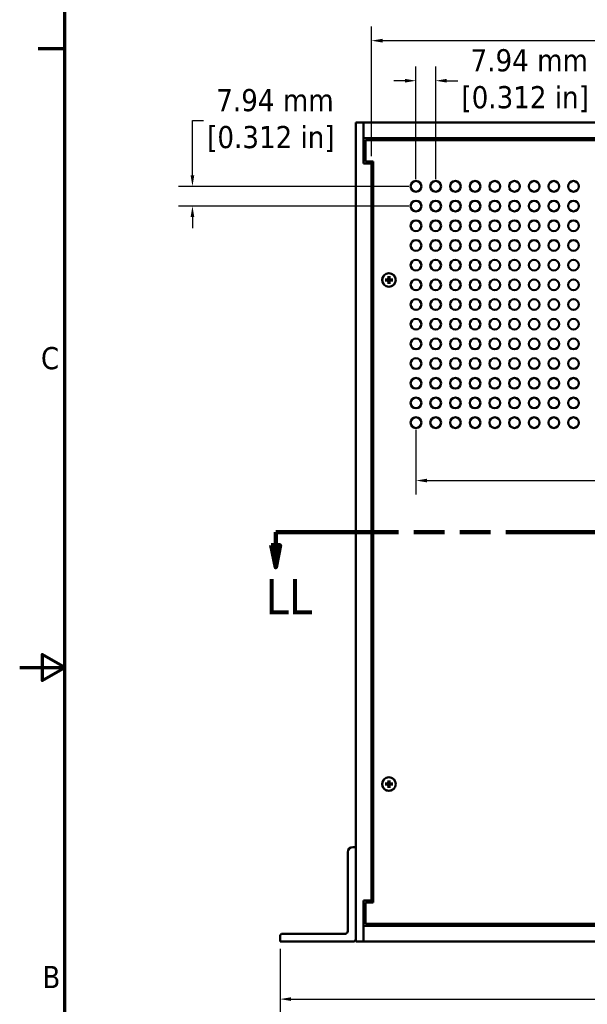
# Model space of a CAD drawing. Header units: millimetres. Extents: x 5 to 1538, y 27 to 971.
# Tile 2 of 18: x 5 to 233, y 363 to 760. Entities that reach past the tile are written whole.
import ezdxf

# ---------------------------------------------------------------- set-up
doc = ezdxf.new("R2010")
doc.units = ezdxf.units.MM
doc.header["$LTSCALE"] = 1.785714
doc.linetypes.add('DOUBLE_DASH_CHAIN', pattern=[1.2403, 0.6614, -0.0827, 0.1654, -0.0827, 0.1654, -0.0827])
for name, color, linetype, lineweight in [('Border (ANSI)', 7, 'Continuous', 70), ('Dimension (ANSI)', 7, 'Continuous', 25), ('Section Line (ANSI)', 7, 'DOUBLE_DASH_CHAIN', 100), ('Visible (ANSI)', 7, 'Continuous', 50)]:
    doc.layers.add(name, color=color, linetype=linetype, lineweight=lineweight)
doc.styles.add('Label Text (ANSI)', font='tahoma.ttf')
doc.styles.add('Note Text (ANSI)', font='tahoma.ttf')
doc.dimstyles.new('Default - mm (ANSI)', dxfattribs={"dimscale": 1.785714, "dimtxt": 5, "dimasz": 2.5, "dimexe": 3.175, "dimexo": 1.6002, "dimgap": 0.8, "dimtad": 0, "dimtih": 1, "dimtoh": 1, "dimrnd": 1e-08, "dimzin": 0, "dimdsep": 46, "dimtxsty": 'Note Text (ANSI)', "dimcen": 0.09, "dimdle": 10, "dimclrd": 256, "dimclre": 256, "dimclrt": 256, "dimadec": 1, "dimazin": 0, "dimtfac": 0.6096, "dimtofl": 0, "dimtmove": 0, "dimatfit": 3, "dimldrblk": 'Filled-1', "dimfxl": 1, "dimtolj": 1, "dimtzin": 0, "dimlwd": -1, "dimlwe": -1, "dimarcsym": 0})

# ---------------------------------------------------------------- blocks, each defined once
blk = doc.blocks.new('Borders Default Border')
at = {"layer": 'Border (ANSI)'}
blk.add_line((12.7, 419.1), (6.68, 419.1), dxfattribs=at)
at = {"layer": 'Border (ANSI)', "flags": 128}
for points in [[(12.7, 25.4), (12.7, 533.4), (850.9, 533.4), (850.9, 25.4), (12.7, 25.4)], [(2.54, 279.4), (12.7, 279.4), (7.62, 282.33), (7.62, 276.47), (12.7, 279.4)]]:
    blk.add_lwpolyline(points, dxfattribs=at)
at = {"layer": 'Border (ANSI)', "char_height": 5, "attachment_point": 7, "style": 'Note Text (ANSI)'}
for s, insert in [('C', (7.34, 346.66)), ('B', (7.66, 207.05))]:
    blk.add_mtext(s, dxfattribs=dict(at, insert=insert))
blk = doc.blocks.new('2dTransSection0')
at = {"layer": 'Section Line (ANSI)', "linetype": 'DOUBLE_DASH_CHAIN', "ltscale": 23.441038}
blk.add_line((60.32, 310.01), (337.56, 310.01), dxfattribs=at)
at = {"layer": 'Section Line (ANSI)', "linetype": 'Continuous'}
for p, q in [((60.32, 310.01), (75.89, 310.01)), ((60.32, 310.01), (60.32, 307.01)), ((59.32, 307.01), (60.32, 302.01)), ((61.32, 307.01), (59.32, 307.01)), ((60.32, 307.01), (60.32, 302.01)), ((60.32, 302.01), (61.32, 307.01))]:
    blk.add_line(p, q, dxfattribs=at)
at = {"layer": 'Section Line (ANSI)', "linetype": 'Continuous', "flags": 128}
blk.add_lwpolyline([(59.32, 307.01), (60.32, 302.01), (61.32, 307.01), (59.32, 307.01)], dxfattribs=at)
at = {"layer": 'Section Line (ANSI)'}
blk.add_solid([(59.32, 307.01), (60.32, 302.01), (61.32, 307.01), (59.32, 307.01)], dxfattribs=at)
at = {"layer": 'Section Line (ANSI)', "insert": (58.03, 291.39), "char_height": 8, "attachment_point": 7, "style": 'Label Text (ANSI)'}
blk.add_mtext('LL', dxfattribs=at)
blk = doc.blocks.new('*D10')
at = {"layer": 'Defpoints', "color": 0, "transparency": 16777216}
for p in [(146.3, 751.65), (561.6, 718.69), (146.3, 702.19)]:
    blk.add_point(p, dxfattribs=at)
at = {"layer": 'Dimension (ANSI)', "transparency": 16777216}
for p, q in [((146.3, 705.05), (146.3, 757.32)), ((561.6, 721.55), (561.6, 757.32)), ((150.77, 751.65), (362.46, 751.65)), ((557.14, 751.65), (430.09, 751.65))]:
    blk.add_line(p, q, dxfattribs=at)
for points in [[(150.77, 752.39), (150.77, 750.9), (146.3, 751.65)], [(557.14, 752.39), (557.14, 750.9), (561.6, 751.65)]]:
    blk.add_solid(points, dxfattribs=at)
at = {"layer": 'Dimension (ANSI)', "transparency": 16777216, "insert": (396.27, 751.65), "char_height": 8.9286, "attachment_point": 5, "style": 'Note Text (ANSI)'}
blk.add_mtext('\\A1; 415.30 mm\\P[16.350 in]', dxfattribs=at)
blk = doc.blocks.new('Filled-1')
at = {"color": 0}
for p, q in [((0, 0), (-1, 0.333)), ((-1, 0.333), (-1, -0.333)), ((-1, 0), (0, 0)), ((-1, -0.333), (0, 0))]:
    blk.add_line(p, q, dxfattribs=at)
at = {"color": 0, "flags": 128}
blk.add_lwpolyline([(-1, -0.333), (0, 0), (-1, 0.333), (-1, -0.333)], dxfattribs=at)
at = {"color": 0}
blk.add_solid([(-1, -0.333), (0, 0), (-1, 0.333), (-1, -0.333)], dxfattribs=at)
blk = doc.blocks.new('*D15')
at = {"layer": 'Defpoints', "color": 0, "transparency": 16777216}
for p in [(109.47, 388.49), (592.08, 388.49), (592.08, 365.3)]:
    blk.add_point(p, dxfattribs=at)
at = {"layer": 'Dimension (ANSI)', "transparency": 16777216}
for p, q in [((109.47, 385.63), (109.47, 359.63)), ((592.08, 385.63), (592.08, 359.63)), ((113.94, 365.3), (357.22, 365.3)), ((587.62, 365.3), (424.85, 365.3))]:
    blk.add_line(p, q, dxfattribs=at)
for points in [[(113.94, 366.05), (113.94, 364.56), (109.47, 365.3)], [(587.62, 366.05), (587.62, 364.56), (592.08, 365.3)]]:
    blk.add_solid(points, dxfattribs=at)
at = {"layer": 'Dimension (ANSI)', "transparency": 16777216, "insert": (391.04, 365.3), "char_height": 8.9286, "attachment_point": 5, "style": 'Note Text (ANSI)'}
blk.add_mtext('\\A1; 482.61 mm\\P[19.000 in]', dxfattribs=at)
blk = doc.blocks.new('*D17')
at = {"layer": 'Defpoints', "color": 0, "transparency": 16777216}
for p in [(164.25, 692.92), (74.15, 684.98), (164.25, 684.98)]:
    blk.add_point(p, dxfattribs=at)
at = {"layer": 'Dimension (ANSI)', "transparency": 16777216}
for p, q in [((74.15, 697.38), (74.15, 719.43)), ((74.15, 719.43), (78.62, 719.43)), ((161.39, 692.92), (68.48, 692.92)), ((161.39, 684.98), (68.48, 684.98)), ((74.15, 680.52), (74.15, 676.05))]:
    blk.add_line(p, q, dxfattribs=at)
for points in [[(73.41, 697.38), (74.9, 697.38), (74.15, 692.92)], [(73.41, 680.52), (74.9, 680.52), (74.15, 684.98)]]:
    blk.add_solid(points, dxfattribs=at)
at = {"layer": 'Dimension (ANSI)', "transparency": 16777216, "insert": (105.77, 719.43), "char_height": 8.9286, "attachment_point": 5, "style": 'Note Text (ANSI)'}
blk.add_mtext('\\A1; 7.94 mm\\P[0.312 in]', dxfattribs=at)
blk = doc.blocks.new('*D18')
at = {"layer": 'Defpoints', "color": 0, "transparency": 16777216}
for p in [(172.19, 735.5), (164.25, 692.92), (172.19, 692.92)]:
    blk.add_point(p, dxfattribs=at)
at = {"layer": 'Dimension (ANSI)', "transparency": 16777216}
for p, q in [((164.25, 695.78), (164.25, 741.17)), ((172.19, 695.78), (172.19, 741.17)), ((159.78, 735.5), (155.32, 735.5)), ((176.65, 735.5), (181.11, 735.5))]:
    blk.add_line(p, q, dxfattribs=at)
for points in [[(159.78, 736.24), (159.78, 734.76), (164.25, 735.5)], [(176.65, 736.24), (176.65, 734.76), (172.19, 735.5)]]:
    blk.add_solid(points, dxfattribs=at)
at = {"layer": 'Dimension (ANSI)', "transparency": 16777216, "insert": (208.26, 735.5), "char_height": 8.9286, "attachment_point": 5, "style": 'Note Text (ANSI)'}
blk.add_mtext('\\A1; 7.94 mm\\P[0.312 in]', dxfattribs=at)
blk = doc.blocks.new('*D19')
at = {"layer": 'Defpoints', "color": 0, "transparency": 16777216}
for p in [(164.25, 597.67), (537.31, 597.67), (537.31, 574.33)]:
    blk.add_point(p, dxfattribs=at)
at = {"layer": 'Dimension (ANSI)', "transparency": 16777216}
for p, q in [((164.25, 594.81), (164.25, 568.66)), ((537.31, 594.81), (537.31, 568.66)), ((168.71, 574.33), (359.68, 574.33)), ((532.85, 574.33), (427.31, 574.33))]:
    blk.add_line(p, q, dxfattribs=at)
for points in [[(168.71, 575.08), (168.71, 573.59), (164.25, 574.33)], [(532.85, 575.08), (532.85, 573.59), (537.31, 574.33)]]:
    blk.add_solid(points, dxfattribs=at)
at = {"layer": 'Dimension (ANSI)', "transparency": 16777216, "insert": (393.5, 574.33), "char_height": 8.9286, "attachment_point": 5, "style": 'Note Text (ANSI)'}
blk.add_mtext('\\A1; 373.06 mm\\P[14.687 in]', dxfattribs=at)

msp = doc.modelspace()

# ---------------------------------------------------------------- linework, layer by layer
at = {"layer": 'Visible (ANSI)'}
for p, q in [((143.13, 718.6893), (139.955, 718.6893)), ((139.955, 718.6893), (139.955, 388.4893)), ((143.13, 702.1893), (143.13, 718.6893)), ((143.13, 718.6893), (143.13, 712.3393)), ((558.43, 718.6893), (143.13, 718.6893)), ((558.43, 712.3393), (143.13, 712.3393)), ((143.88, 711.0693), (143.13, 711.0693)), ((143.88, 711.5893), (143.88, 702.9393)), ((557.68, 711.5893), (143.88, 711.5893)), ((143.88, 702.9393), (147.055, 702.9393)), ((147.055, 702.9393), (147.055, 404.2393)), ((146.305, 702.1893), (143.13, 702.1893)), ((147.055, 702.1893), (146.305, 702.1893)), ((146.305, 702.1893), (146.305, 404.9893)), ((151.855, 655.4166), (152.9103, 655.4414)), ((151.855, 654.9621), (152.9103, 654.9372)), ((153.1277, 656.6893), (153.1029, 655.634)), ((153.5822, 656.6893), (153.6071, 655.634)), ((154.8549, 655.4166), (153.7997, 655.4414)), ((154.8549, 654.9621), (153.7997, 654.9372)), ((153.1277, 653.6893), (153.1029, 654.7446)), ((153.5822, 653.6893), (153.6071, 654.7446)), ((153.1277, 453.4893), (153.1029, 452.434)), ((153.5822, 453.4893), (153.6071, 452.434)), ((151.855, 452.2166), (152.9103, 452.2414)), ((151.855, 451.7621), (152.9103, 451.7372)), ((153.1277, 450.4893), (153.1029, 451.5446)), ((153.5822, 450.4893), (153.6071, 451.5446)), ((154.8549, 452.2166), (153.7997, 452.2414)), ((154.8549, 451.7621), (153.7997, 451.7372)), ((139.955, 426.5893), (138.78, 426.5893)), ((139.955, 389.4893), (139.955, 426.5893)), ((136.78, 424.5893), (136.78, 392.6643)), ((143.13, 404.9893), (146.305, 404.9893)), ((143.13, 388.4893), (143.13, 404.9893)), ((146.305, 404.9893), (147.055, 404.9893)), ((143.88, 404.2393), (143.88, 395.5893)), ((147.055, 404.2393), (143.88, 404.2393)), ((143.13, 396.1093), (143.88, 396.1093)), ((143.13, 394.8393), (143.13, 388.4893)), ((143.13, 394.8393), (558.43, 394.8393)), ((143.88, 395.5893), (557.68, 395.5893)), ((109.475, 390.6643), (109.475, 388.4893)), ((135.78, 391.6643), (110.475, 391.6643)), ((109.475, 388.4893), (138.955, 388.4893)), ((139.955, 388.4893), (143.13, 388.4893)), ((143.13, 388.4893), (558.43, 388.4893))]:
    msp.add_line(p, q, dxfattribs=at)
at = {"layer": 'Visible (ANSI)', "flags": 128}
for points in [[(151.855, 655.4166), (151.8591, 655.4166), (151.8633, 655.4167), (151.8676, 655.4168), (151.8719, 655.4169), (151.8762, 655.417), (151.8804, 655.4171), (151.8845, 655.4172), (151.8884, 655.4172), (151.8922, 655.4173), (151.8959, 655.4174), (151.8997, 655.4174), (151.9035, 655.4175), (151.9071, 655.4175), (151.9107, 655.4175), (151.9141, 655.4176), (151.9174, 655.4176), (151.9204, 655.4176), (151.9232, 655.4176), (151.926, 655.4177), (151.9287, 655.4177), (151.9312, 655.4177), (151.9337, 655.4176), (151.9359, 655.4176), (151.938, 655.4176)], [(151.938, 654.961), (151.9359, 654.961), (151.9337, 654.961), (151.9312, 654.961), (151.9287, 654.961), (151.926, 654.961), (151.9232, 654.961), (151.9204, 654.961), (151.9174, 654.961), (151.9141, 654.961), (151.9107, 654.9611), (151.9071, 654.9611), (151.9035, 654.9612), (151.8997, 654.9612), (151.8959, 654.9613), (151.8922, 654.9613), (151.8884, 654.9614), (151.8845, 654.9614), (151.8804, 654.9615), (151.8762, 654.9616), (151.8719, 654.9617), (151.8676, 654.9618), (151.8633, 654.9619), (151.8591, 654.962), (151.855, 654.9621)], [(152.6597, 655.4099), (152.638, 655.4101), (152.6158, 655.4103), (152.593, 655.4106), (152.5696, 655.4108), (152.5457, 655.411), (152.5212, 655.4113), (152.496, 655.4116), (152.4702, 655.4118), (152.4436, 655.4121), (152.4164, 655.4124), (152.3884, 655.4127), (152.3596, 655.413), (152.33, 655.4133), (152.2996, 655.4137), (152.2682, 655.414), (152.2359, 655.4143), (152.2027, 655.4147), (152.1684, 655.4151), (152.133, 655.4155), (152.0965, 655.4159), (152.0588, 655.4163), (152.0199, 655.4167), (151.9796, 655.4172), (151.938, 655.4176)], [(151.938, 654.961), (151.9796, 654.9614), (152.0199, 654.9619), (152.0588, 654.9623), (152.0965, 654.9627), (152.133, 654.9631), (152.1684, 654.9635), (152.2027, 654.9639), (152.2359, 654.9643), (152.2682, 654.9646), (152.2996, 654.965), (152.33, 654.9653), (152.3596, 654.9656), (152.3884, 654.9659), (152.4164, 654.9662), (152.4436, 654.9665), (152.4702, 654.9668), (152.496, 654.967), (152.5212, 654.9673), (152.5457, 654.9676), (152.5696, 654.9678), (152.593, 654.968), (152.6158, 654.9683), (152.638, 654.9685), (152.6597, 654.9687)], [(152.9109, 655.4136), (152.9033, 655.4135), (152.8955, 655.4134), (152.8875, 655.4133), (152.8793, 655.4132), (152.8709, 655.413), (152.8623, 655.4129), (152.8535, 655.4128), (152.8445, 655.4126), (152.8352, 655.4125), (152.8257, 655.4124), (152.816, 655.4122), (152.8059, 655.4121), (152.7956, 655.4119), (152.785, 655.4117), (152.7741, 655.4116), (152.7629, 655.4114), (152.7513, 655.4112), (152.7394, 655.4111), (152.7272, 655.4109), (152.7145, 655.4107), (152.7015, 655.4105), (152.688, 655.4103), (152.6741, 655.4101), (152.6597, 655.4099)], [(152.6597, 654.9687), (152.6741, 654.9685), (152.688, 654.9683), (152.7015, 654.9681), (152.7145, 654.9679), (152.7272, 654.9677), (152.7394, 654.9675), (152.7513, 654.9674), (152.7629, 654.9672), (152.7741, 654.967), (152.785, 654.9669), (152.7956, 654.9667), (152.8059, 654.9666), (152.816, 654.9664), (152.8257, 654.9663), (152.8352, 654.9661), (152.8445, 654.966), (152.8535, 654.9658), (152.8623, 654.9657), (152.8709, 654.9656), (152.8793, 654.9654), (152.8875, 654.9653), (152.8955, 654.9652), (152.9033, 654.9651), (152.9109, 654.965)], [(153.1306, 655.6333), (153.13, 655.6196), (153.1285, 655.606), (153.1263, 655.5928), (153.1232, 655.5796), (153.1192, 655.5661), (153.1142, 655.5526), (153.1082, 655.5391), (153.1012, 655.5259), (153.0933, 655.5132), (153.0846, 655.501), (153.0753, 655.4895), (153.0654, 655.4789), (153.0548, 655.469), (153.0433, 655.4597), (153.0311, 655.4509), (153.0184, 655.443), (153.0052, 655.4361), (152.9917, 655.4301), (152.9781, 655.4251), (152.9647, 655.4211), (152.9515, 655.418), (152.9382, 655.4157), (152.9247, 655.4143), (152.9109, 655.4136)], [(152.9109, 654.965), (152.9247, 654.9643), (152.9382, 654.9629), (152.9515, 654.9606), (152.9647, 654.9575), (152.9781, 654.9535), (152.9917, 654.9485), (153.0052, 654.9425), (153.0184, 654.9356), (153.0311, 654.9277), (153.0433, 654.919), (153.0548, 654.9096), (153.0654, 654.8997), (153.0753, 654.8891), (153.0846, 654.8776), (153.0933, 654.8654), (153.1012, 654.8527), (153.1082, 654.8395), (153.1142, 654.826), (153.1192, 654.8125), (153.1232, 654.799), (153.1263, 654.7858), (153.1285, 654.7726), (153.13, 654.759), (153.1306, 654.7453)], [(153.1267, 656.6063), (153.1266, 656.6084), (153.1266, 656.6106), (153.1266, 656.613), (153.1266, 656.6156), (153.1266, 656.6183), (153.1266, 656.6211), (153.1267, 656.6239), (153.1267, 656.6269), (153.1267, 656.6301), (153.1267, 656.6336), (153.1268, 656.6371), (153.1268, 656.6408), (153.1269, 656.6446), (153.1269, 656.6483), (153.127, 656.6521), (153.1271, 656.6559), (153.1271, 656.6598), (153.1272, 656.6639), (153.1273, 656.6681), (153.1274, 656.6724), (153.1275, 656.6767), (153.1275, 656.681), (153.1276, 656.6852), (153.1277, 656.6893)], [(153.1267, 656.6063), (153.1271, 656.5647), (153.1276, 656.5244), (153.128, 656.4855), (153.1284, 656.4478), (153.1288, 656.4113), (153.1292, 656.3759), (153.1296, 656.3416), (153.1299, 656.3083), (153.1303, 656.2761), (153.1306, 656.2447), (153.131, 656.2143), (153.1313, 656.1847), (153.1316, 656.1559), (153.1319, 656.1279), (153.1322, 656.1006), (153.1324, 656.0741), (153.1327, 656.0483), (153.133, 656.0231), (153.1332, 655.9986), (153.1335, 655.9746), (153.1337, 655.9513), (153.134, 655.9285), (153.1342, 655.9063), (153.1344, 655.8845)], [(153.1344, 655.8845), (153.1342, 655.8702), (153.134, 655.8563), (153.1338, 655.8428), (153.1336, 655.8297), (153.1334, 655.8171), (153.1332, 655.8048), (153.133, 655.7929), (153.1329, 655.7814), (153.1327, 655.7702), (153.1325, 655.7593), (153.1324, 655.7487), (153.1322, 655.7384), (153.1321, 655.7283), (153.1319, 655.7186), (153.1318, 655.709), (153.1316, 655.6998), (153.1315, 655.6907), (153.1314, 655.6819), (153.1312, 655.6733), (153.1311, 655.665), (153.131, 655.6568), (153.1309, 655.6488), (153.1308, 655.641), (153.1306, 655.6333)], [(153.5756, 655.8845), (153.5758, 655.9063), (153.576, 655.9285), (153.5762, 655.9513), (153.5765, 655.9746), (153.5767, 655.9986), (153.577, 656.0231), (153.5772, 656.0483), (153.5775, 656.0741), (153.5778, 656.1006), (153.5781, 656.1279), (153.5784, 656.1559), (153.5787, 656.1847), (153.579, 656.2143), (153.5793, 656.2447), (153.5797, 656.2761), (153.58, 656.3083), (153.5804, 656.3416), (153.5808, 656.3759), (153.5811, 656.4113), (153.5815, 656.4478), (153.582, 656.4855), (153.5824, 656.5244), (153.5828, 656.5647), (153.5833, 656.6063)], [(153.5793, 655.6333), (153.5792, 655.641), (153.5791, 655.6488), (153.579, 655.6568), (153.5788, 655.665), (153.5787, 655.6733), (153.5786, 655.6819), (153.5784, 655.6907), (153.5783, 655.6998), (153.5782, 655.709), (153.578, 655.7186), (153.5779, 655.7283), (153.5777, 655.7384), (153.5776, 655.7487), (153.5774, 655.7593), (153.5773, 655.7702), (153.5771, 655.7814), (153.5769, 655.7929), (153.5767, 655.8048), (153.5766, 655.8171), (153.5764, 655.8297), (153.5762, 655.8428), (153.576, 655.8563), (153.5758, 655.8702), (153.5756, 655.8845)], [(153.799, 655.4136), (153.7853, 655.4143), (153.7717, 655.4157), (153.7585, 655.418), (153.7453, 655.4211), (153.7318, 655.4251), (153.7183, 655.4301), (153.7048, 655.4361), (153.6916, 655.443), (153.6788, 655.4509), (153.6667, 655.4597), (153.6552, 655.469), (153.6446, 655.4789), (153.6347, 655.4895), (153.6253, 655.501), (153.6166, 655.5132), (153.6087, 655.5259), (153.6017, 655.5391), (153.5958, 655.5526), (153.5908, 655.5661), (153.5867, 655.5796), (153.5837, 655.5928), (153.5814, 655.606), (153.58, 655.6196), (153.5793, 655.6333)], [(153.5793, 654.7453), (153.58, 654.759), (153.5814, 654.7726), (153.5837, 654.7858), (153.5867, 654.799), (153.5908, 654.8125), (153.5958, 654.826), (153.6017, 654.8395), (153.6087, 654.8527), (153.6166, 654.8654), (153.6253, 654.8776), (153.6347, 654.8891), (153.6446, 654.8997), (153.6552, 654.9096), (153.6667, 654.919), (153.6788, 654.9277), (153.6916, 654.9356), (153.7048, 654.9425), (153.7183, 654.9485), (153.7318, 654.9535), (153.7453, 654.9575), (153.7585, 654.9606), (153.7717, 654.9629), (153.7853, 654.9643), (153.799, 654.965)], [(153.5822, 656.6893), (153.5823, 656.6852), (153.5824, 656.681), (153.5825, 656.6767), (153.5826, 656.6724), (153.5827, 656.6681), (153.5828, 656.6639), (153.5828, 656.6598), (153.5829, 656.6559), (153.583, 656.6521), (153.583, 656.6483), (153.5831, 656.6446), (153.5831, 656.6408), (153.5832, 656.6371), (153.5832, 656.6336), (153.5833, 656.6301), (153.5833, 656.6269), (153.5833, 656.6239), (153.5833, 656.6211), (153.5833, 656.6183), (153.5833, 656.6156), (153.5833, 656.613), (153.5833, 656.6106), (153.5833, 656.6084), (153.5833, 656.6063)], [(154.0502, 655.4099), (154.0358, 655.4101), (154.0219, 655.4103), (154.0085, 655.4105), (153.9954, 655.4107), (153.9828, 655.4109), (153.9705, 655.4111), (153.9586, 655.4112), (153.9471, 655.4114), (153.9358, 655.4116), (153.9249, 655.4117), (153.9143, 655.4119), (153.904, 655.4121), (153.894, 655.4122), (153.8842, 655.4124), (153.8747, 655.4125), (153.8655, 655.4126), (153.8564, 655.4128), (153.8476, 655.4129), (153.839, 655.413), (153.8306, 655.4132), (153.8225, 655.4133), (153.8145, 655.4134), (153.8067, 655.4135), (153.799, 655.4136)], [(153.799, 654.965), (153.8067, 654.9651), (153.8145, 654.9652), (153.8225, 654.9653), (153.8306, 654.9654), (153.839, 654.9656), (153.8476, 654.9657), (153.8564, 654.9658), (153.8655, 654.966), (153.8747, 654.9661), (153.8842, 654.9663), (153.894, 654.9664), (153.904, 654.9666), (153.9143, 654.9667), (153.9249, 654.9669), (153.9358, 654.967), (153.9471, 654.9672), (153.9586, 654.9674), (153.9705, 654.9675), (153.9828, 654.9677), (153.9954, 654.9679), (154.0085, 654.9681), (154.0219, 654.9683), (154.0358, 654.9685), (154.0502, 654.9687)], [(154.772, 655.4176), (154.7303, 655.4172), (154.6901, 655.4167), (154.6511, 655.4163), (154.6135, 655.4159), (154.5769, 655.4155), (154.5416, 655.4151), (154.5073, 655.4147), (154.474, 655.4143), (154.4417, 655.414), (154.4104, 655.4137), (154.3799, 655.4133), (154.3503, 655.413), (154.3216, 655.4127), (154.2936, 655.4124), (154.2663, 655.4121), (154.2398, 655.4118), (154.214, 655.4116), (154.1888, 655.4113), (154.1643, 655.411), (154.1403, 655.4108), (154.117, 655.4106), (154.0942, 655.4103), (154.0719, 655.4101), (154.0502, 655.4099)], [(154.0502, 654.9687), (154.0719, 654.9685), (154.0942, 654.9683), (154.117, 654.968), (154.1403, 654.9678), (154.1643, 654.9676), (154.1888, 654.9673), (154.214, 654.967), (154.2398, 654.9668), (154.2663, 654.9665), (154.2936, 654.9662), (154.3216, 654.9659), (154.3503, 654.9656), (154.3799, 654.9653), (154.4104, 654.965), (154.4417, 654.9646), (154.474, 654.9643), (154.5073, 654.9639), (154.5416, 654.9635), (154.5769, 654.9631), (154.6135, 654.9627), (154.6511, 654.9623), (154.6901, 654.9619), (154.7303, 654.9614), (154.772, 654.961)], [(154.772, 655.4176), (154.774, 655.4176), (154.7763, 655.4176), (154.7787, 655.4177), (154.7813, 655.4177), (154.784, 655.4177), (154.7867, 655.4176), (154.7896, 655.4176), (154.7926, 655.4176), (154.7958, 655.4176), (154.7992, 655.4175), (154.8028, 655.4175), (154.8065, 655.4175), (154.8102, 655.4174), (154.814, 655.4174), (154.8178, 655.4173), (154.8215, 655.4172), (154.8255, 655.4172), (154.8296, 655.4171), (154.8338, 655.417), (154.8381, 655.4169), (154.8424, 655.4168), (154.8467, 655.4167), (154.8509, 655.4166), (154.8549, 655.4166)], [(154.8549, 654.9621), (154.8509, 654.962), (154.8467, 654.9619), (154.8424, 654.9618), (154.8381, 654.9617), (154.8338, 654.9616), (154.8296, 654.9615), (154.8255, 654.9614), (154.8215, 654.9614), (154.8178, 654.9613), (154.814, 654.9613), (154.8102, 654.9612), (154.8065, 654.9612), (154.8028, 654.9611), (154.7992, 654.9611), (154.7958, 654.961), (154.7926, 654.961), (154.7896, 654.961), (154.7867, 654.961), (154.784, 654.961), (154.7813, 654.961), (154.7787, 654.961), (154.7763, 654.961), (154.774, 654.961), (154.772, 654.961)], [(153.1277, 653.6893), (153.1276, 653.6934), (153.1275, 653.6976), (153.1275, 653.7019), (153.1274, 653.7062), (153.1273, 653.7105), (153.1272, 653.7147), (153.1271, 653.7188), (153.1271, 653.7227), (153.127, 653.7265), (153.1269, 653.7303), (153.1269, 653.734), (153.1268, 653.7378), (153.1268, 653.7415), (153.1267, 653.745), (153.1267, 653.7485), (153.1267, 653.7517), (153.1267, 653.7547), (153.1266, 653.7576), (153.1266, 653.7603), (153.1266, 653.763), (153.1266, 653.7656), (153.1266, 653.768), (153.1266, 653.7702), (153.1267, 653.7723)], [(153.1344, 654.4941), (153.1342, 654.4723), (153.134, 654.4501), (153.1337, 654.4273), (153.1335, 654.404), (153.1332, 654.38), (153.133, 654.3555), (153.1327, 654.3303), (153.1324, 654.3045), (153.1322, 654.278), (153.1319, 654.2507), (153.1316, 654.2227), (153.1313, 654.1939), (153.131, 654.1643), (153.1306, 654.1339), (153.1303, 654.1025), (153.1299, 654.0703), (153.1296, 654.037), (153.1292, 654.0027), (153.1288, 653.9673), (153.1284, 653.9308), (153.128, 653.8931), (153.1276, 653.8542), (153.1271, 653.814), (153.1267, 653.7723)], [(153.1306, 654.7453), (153.1308, 654.7376), (153.1309, 654.7298), (153.131, 654.7218), (153.1311, 654.7136), (153.1312, 654.7053), (153.1314, 654.6967), (153.1315, 654.6879), (153.1316, 654.6788), (153.1318, 654.6696), (153.1319, 654.66), (153.1321, 654.6503), (153.1322, 654.6402), (153.1324, 654.6299), (153.1325, 654.6193), (153.1327, 654.6084), (153.1329, 654.5972), (153.133, 654.5857), (153.1332, 654.5738), (153.1334, 654.5615), (153.1336, 654.5489), (153.1338, 654.5358), (153.134, 654.5223), (153.1342, 654.5084), (153.1344, 654.4941)], [(153.5756, 654.4941), (153.5758, 654.5084), (153.576, 654.5223), (153.5762, 654.5358), (153.5764, 654.5489), (153.5766, 654.5615), (153.5767, 654.5738), (153.5769, 654.5857), (153.5771, 654.5972), (153.5773, 654.6084), (153.5774, 654.6193), (153.5776, 654.6299), (153.5777, 654.6402), (153.5779, 654.6503), (153.578, 654.66), (153.5782, 654.6696), (153.5783, 654.6788), (153.5784, 654.6879), (153.5786, 654.6967), (153.5787, 654.7053), (153.5788, 654.7136), (153.579, 654.7218), (153.5791, 654.7298), (153.5792, 654.7376), (153.5793, 654.7453)], [(153.5833, 653.7723), (153.5828, 653.814), (153.5824, 653.8542), (153.582, 653.8931), (153.5815, 653.9308), (153.5811, 653.9673), (153.5808, 654.0027), (153.5804, 654.037), (153.58, 654.0703), (153.5797, 654.1025), (153.5793, 654.1339), (153.579, 654.1643), (153.5787, 654.1939), (153.5784, 654.2227), (153.5781, 654.2507), (153.5778, 654.278), (153.5775, 654.3045), (153.5772, 654.3303), (153.577, 654.3555), (153.5767, 654.38), (153.5765, 654.404), (153.5762, 654.4273), (153.576, 654.4501), (153.5758, 654.4723), (153.5756, 654.4941)], [(153.5833, 653.7723), (153.5833, 653.7702), (153.5833, 653.768), (153.5833, 653.7656), (153.5833, 653.763), (153.5833, 653.7603), (153.5833, 653.7576), (153.5833, 653.7547), (153.5833, 653.7517), (153.5833, 653.7485), (153.5832, 653.745), (153.5832, 653.7415), (153.5831, 653.7378), (153.5831, 653.734), (153.583, 653.7303), (153.583, 653.7265), (153.5829, 653.7227), (153.5828, 653.7188), (153.5828, 653.7147), (153.5827, 653.7105), (153.5826, 653.7062), (153.5825, 653.7019), (153.5824, 653.6976), (153.5823, 653.6934), (153.5822, 653.6893)], [(153.1267, 453.4063), (153.1266, 453.4084), (153.1266, 453.4106), (153.1266, 453.413), (153.1266, 453.4156), (153.1266, 453.4183), (153.1266, 453.4211), (153.1267, 453.4239), (153.1267, 453.4269), (153.1267, 453.4301), (153.1267, 453.4336), (153.1268, 453.4371), (153.1268, 453.4408), (153.1269, 453.4446), (153.1269, 453.4483), (153.127, 453.4521), (153.1271, 453.4559), (153.1271, 453.4598), (153.1272, 453.4639), (153.1273, 453.4681), (153.1274, 453.4724), (153.1275, 453.4767), (153.1275, 453.481), (153.1276, 453.4852), (153.1277, 453.4893)], [(153.1267, 453.4063), (153.1271, 453.3647), (153.1276, 453.3244), (153.128, 453.2855), (153.1284, 453.2478), (153.1288, 453.2113), (153.1292, 453.1759), (153.1296, 453.1416), (153.1299, 453.1083), (153.1303, 453.0761), (153.1306, 453.0447), (153.131, 453.0143), (153.1313, 452.9847), (153.1316, 452.9559), (153.1319, 452.9279), (153.1322, 452.9006), (153.1324, 452.8741), (153.1327, 452.8483), (153.133, 452.8231), (153.1332, 452.7986), (153.1335, 452.7746), (153.1337, 452.7513), (153.134, 452.7285), (153.1342, 452.7063), (153.1344, 452.6845)], [(153.1344, 452.6845), (153.1342, 452.6702), (153.134, 452.6563), (153.1338, 452.6428), (153.1336, 452.6297), (153.1334, 452.6171), (153.1332, 452.6048), (153.133, 452.5929), (153.1329, 452.5814), (153.1327, 452.5702), (153.1325, 452.5593), (153.1324, 452.5487), (153.1322, 452.5384), (153.1321, 452.5283), (153.1319, 452.5186), (153.1318, 452.509), (153.1316, 452.4998), (153.1315, 452.4907), (153.1314, 452.4819), (153.1312, 452.4733), (153.1311, 452.465), (153.131, 452.4568), (153.1309, 452.4488), (153.1308, 452.441), (153.1306, 452.4333)], [(153.5756, 452.6845), (153.5758, 452.7063), (153.576, 452.7285), (153.5762, 452.7513), (153.5765, 452.7746), (153.5767, 452.7986), (153.577, 452.8231), (153.5772, 452.8483), (153.5775, 452.8741), (153.5778, 452.9006), (153.5781, 452.9279), (153.5784, 452.9559), (153.5787, 452.9847), (153.579, 453.0143), (153.5793, 453.0447), (153.5797, 453.0761), (153.58, 453.1083), (153.5804, 453.1416), (153.5808, 453.1759), (153.5811, 453.2113), (153.5815, 453.2478), (153.582, 453.2855), (153.5824, 453.3244), (153.5828, 453.3647), (153.5833, 453.4063)], [(153.5793, 452.4333), (153.5792, 452.441), (153.5791, 452.4488), (153.579, 452.4568), (153.5788, 452.465), (153.5787, 452.4733), (153.5786, 452.4819), (153.5784, 452.4907), (153.5783, 452.4998), (153.5782, 452.509), (153.578, 452.5186), (153.5779, 452.5283), (153.5777, 452.5384), (153.5776, 452.5487), (153.5774, 452.5593), (153.5773, 452.5702), (153.5771, 452.5814), (153.5769, 452.5929), (153.5767, 452.6048), (153.5766, 452.6171), (153.5764, 452.6297), (153.5762, 452.6428), (153.576, 452.6563), (153.5758, 452.6702), (153.5756, 452.6845)], [(153.5822, 453.4893), (153.5823, 453.4852), (153.5824, 453.481), (153.5825, 453.4767), (153.5826, 453.4724), (153.5827, 453.4681), (153.5828, 453.4639), (153.5828, 453.4598), (153.5829, 453.4559), (153.583, 453.4521), (153.583, 453.4483), (153.5831, 453.4446), (153.5831, 453.4408), (153.5832, 453.4371), (153.5832, 453.4336), (153.5833, 453.4301), (153.5833, 453.4269), (153.5833, 453.4239), (153.5833, 453.4211), (153.5833, 453.4183), (153.5833, 453.4156), (153.5833, 453.413), (153.5833, 453.4106), (153.5833, 453.4084), (153.5833, 453.4063)], [(151.855, 452.2166), (151.8591, 452.2166), (151.8633, 452.2167), (151.8676, 452.2168), (151.8719, 452.2169), (151.8762, 452.217), (151.8804, 452.2171), (151.8845, 452.2172), (151.8884, 452.2172), (151.8922, 452.2173), (151.8959, 452.2174), (151.8997, 452.2174), (151.9035, 452.2175), (151.9071, 452.2175), (151.9107, 452.2175), (151.9141, 452.2176), (151.9174, 452.2176), (151.9204, 452.2176), (151.9232, 452.2176), (151.926, 452.2177), (151.9287, 452.2177), (151.9312, 452.2177), (151.9337, 452.2176), (151.9359, 452.2176), (151.938, 452.2176)], [(151.938, 451.761), (151.9359, 451.761), (151.9337, 451.761), (151.9312, 451.761), (151.9287, 451.761), (151.926, 451.761), (151.9232, 451.761), (151.9204, 451.761), (151.9174, 451.761), (151.9141, 451.761), (151.9107, 451.7611), (151.9071, 451.7611), (151.9035, 451.7612), (151.8997, 451.7612), (151.8959, 451.7613), (151.8922, 451.7613), (151.8884, 451.7614), (151.8845, 451.7614), (151.8804, 451.7615), (151.8762, 451.7616), (151.8719, 451.7617), (151.8676, 451.7618), (151.8633, 451.7619), (151.8591, 451.762), (151.855, 451.7621)], [(152.6597, 452.2099), (152.638, 452.2101), (152.6158, 452.2103), (152.593, 452.2106), (152.5696, 452.2108), (152.5457, 452.211), (152.5212, 452.2113), (152.496, 452.2116), (152.4702, 452.2118), (152.4436, 452.2121), (152.4164, 452.2124), (152.3884, 452.2127), (152.3596, 452.213), (152.33, 452.2133), (152.2996, 452.2137), (152.2682, 452.214), (152.2359, 452.2143), (152.2027, 452.2147), (152.1684, 452.2151), (152.133, 452.2155), (152.0965, 452.2159), (152.0588, 452.2163), (152.0199, 452.2167), (151.9796, 452.2172), (151.938, 452.2176)], [(151.938, 451.761), (151.9796, 451.7614), (152.0199, 451.7619), (152.0588, 451.7623), (152.0965, 451.7627), (152.133, 451.7631), (152.1684, 451.7635), (152.2027, 451.7639), (152.2359, 451.7643), (152.2682, 451.7646), (152.2996, 451.765), (152.33, 451.7653), (152.3596, 451.7656), (152.3884, 451.7659), (152.4164, 451.7662), (152.4436, 451.7665), (152.4702, 451.7668), (152.496, 451.767), (152.5212, 451.7673), (152.5457, 451.7676), (152.5696, 451.7678), (152.593, 451.768), (152.6158, 451.7683), (152.638, 451.7685), (152.6597, 451.7687)], [(152.9109, 452.2136), (152.9033, 452.2135), (152.8955, 452.2134), (152.8875, 452.2133), (152.8793, 452.2132), (152.8709, 452.213), (152.8623, 452.2129), (152.8535, 452.2128), (152.8445, 452.2126), (152.8352, 452.2125), (152.8257, 452.2124), (152.816, 452.2122), (152.8059, 452.2121), (152.7956, 452.2119), (152.785, 452.2117), (152.7741, 452.2116), (152.7629, 452.2114), (152.7513, 452.2112), (152.7394, 452.2111), (152.7272, 452.2109), (152.7145, 452.2107), (152.7015, 452.2105), (152.688, 452.2103), (152.6741, 452.2101), (152.6597, 452.2099)], [(152.6597, 451.7687), (152.6741, 451.7685), (152.688, 451.7683), (152.7015, 451.7681), (152.7145, 451.7679), (152.7272, 451.7677), (152.7394, 451.7675), (152.7513, 451.7674), (152.7629, 451.7672), (152.7741, 451.767), (152.785, 451.7669), (152.7956, 451.7667), (152.8059, 451.7666), (152.816, 451.7664), (152.8257, 451.7663), (152.8352, 451.7661), (152.8445, 451.766), (152.8535, 451.7658), (152.8623, 451.7657), (152.8709, 451.7656), (152.8793, 451.7654), (152.8875, 451.7653), (152.8955, 451.7652), (152.9033, 451.7651), (152.9109, 451.765)], [(153.1306, 452.4333), (153.13, 452.4196), (153.1285, 452.406), (153.1263, 452.3928), (153.1232, 452.3796), (153.1192, 452.3661), (153.1142, 452.3526), (153.1082, 452.3391), (153.1012, 452.3259), (153.0933, 452.3132), (153.0846, 452.301), (153.0753, 452.2895), (153.0654, 452.2789), (153.0548, 452.269), (153.0433, 452.2597), (153.0311, 452.2509), (153.0184, 452.243), (153.0052, 452.2361), (152.9917, 452.2301), (152.9781, 452.2251), (152.9647, 452.2211), (152.9515, 452.218), (152.9382, 452.2157), (152.9247, 452.2143), (152.9109, 452.2136)], [(152.9109, 451.765), (152.9247, 451.7643), (152.9382, 451.7629), (152.9515, 451.7606), (152.9647, 451.7575), (152.9781, 451.7535), (152.9917, 451.7485), (153.0052, 451.7425), (153.0184, 451.7356), (153.0311, 451.7277), (153.0433, 451.719), (153.0548, 451.7096), (153.0654, 451.6997), (153.0753, 451.6891), (153.0846, 451.6776), (153.0933, 451.6654), (153.1012, 451.6527), (153.1082, 451.6395), (153.1142, 451.626), (153.1192, 451.6125), (153.1232, 451.599), (153.1263, 451.5858), (153.1285, 451.5726), (153.13, 451.559), (153.1306, 451.5453)], [(153.1277, 450.4893), (153.1276, 450.4934), (153.1275, 450.4976), (153.1275, 450.5019), (153.1274, 450.5062), (153.1273, 450.5105), (153.1272, 450.5147), (153.1271, 450.5188), (153.1271, 450.5227), (153.127, 450.5265), (153.1269, 450.5303), (153.1269, 450.534), (153.1268, 450.5378), (153.1268, 450.5415), (153.1267, 450.545), (153.1267, 450.5485), (153.1267, 450.5517), (153.1267, 450.5547), (153.1266, 450.5576), (153.1266, 450.5603), (153.1266, 450.563), (153.1266, 450.5656), (153.1266, 450.568), (153.1266, 450.5702), (153.1267, 450.5723)], [(153.1344, 451.2941), (153.1342, 451.2723), (153.134, 451.2501), (153.1337, 451.2273), (153.1335, 451.204), (153.1332, 451.18), (153.133, 451.1555), (153.1327, 451.1303), (153.1324, 451.1045), (153.1322, 451.078), (153.1319, 451.0507), (153.1316, 451.0227), (153.1313, 450.9939), (153.131, 450.9643), (153.1306, 450.9339), (153.1303, 450.9025), (153.1299, 450.8703), (153.1296, 450.837), (153.1292, 450.8027), (153.1288, 450.7673), (153.1284, 450.7308), (153.128, 450.6931), (153.1276, 450.6542), (153.1271, 450.614), (153.1267, 450.5723)], [(153.1306, 451.5453), (153.1308, 451.5376), (153.1309, 451.5298), (153.131, 451.5218), (153.1311, 451.5136), (153.1312, 451.5053), (153.1314, 451.4967), (153.1315, 451.4879), (153.1316, 451.4788), (153.1318, 451.4696), (153.1319, 451.46), (153.1321, 451.4503), (153.1322, 451.4402), (153.1324, 451.4299), (153.1325, 451.4193), (153.1327, 451.4084), (153.1329, 451.3972), (153.133, 451.3857), (153.1332, 451.3738), (153.1334, 451.3615), (153.1336, 451.3489), (153.1338, 451.3358), (153.134, 451.3223), (153.1342, 451.3084), (153.1344, 451.2941)], [(153.5756, 451.2941), (153.5758, 451.3084), (153.576, 451.3223), (153.5762, 451.3358), (153.5764, 451.3489), (153.5766, 451.3615), (153.5767, 451.3738), (153.5769, 451.3857), (153.5771, 451.3972), (153.5773, 451.4084), (153.5774, 451.4193), (153.5776, 451.4299), (153.5777, 451.4402), (153.5779, 451.4503), (153.578, 451.46), (153.5782, 451.4696), (153.5783, 451.4788), (153.5784, 451.4879), (153.5786, 451.4967), (153.5787, 451.5053), (153.5788, 451.5136), (153.579, 451.5218), (153.5791, 451.5298), (153.5792, 451.5376), (153.5793, 451.5453)], [(153.5833, 450.5723), (153.5828, 450.614), (153.5824, 450.6542), (153.582, 450.6931), (153.5815, 450.7308), (153.5811, 450.7673), (153.5808, 450.8027), (153.5804, 450.837), (153.58, 450.8703), (153.5797, 450.9025), (153.5793, 450.9339), (153.579, 450.9643), (153.5787, 450.9939), (153.5784, 451.0227), (153.5781, 451.0507), (153.5778, 451.078), (153.5775, 451.1045), (153.5772, 451.1303), (153.577, 451.1555), (153.5767, 451.18), (153.5765, 451.204), (153.5762, 451.2273), (153.576, 451.2501), (153.5758, 451.2723), (153.5756, 451.2941)], [(153.799, 452.2136), (153.7853, 452.2143), (153.7717, 452.2157), (153.7585, 452.218), (153.7453, 452.2211), (153.7318, 452.2251), (153.7183, 452.2301), (153.7048, 452.2361), (153.6916, 452.243), (153.6788, 452.2509), (153.6667, 452.2597), (153.6552, 452.269), (153.6446, 452.2789), (153.6347, 452.2895), (153.6253, 452.301), (153.6166, 452.3132), (153.6087, 452.3259), (153.6017, 452.3391), (153.5958, 452.3526), (153.5908, 452.3661), (153.5867, 452.3796), (153.5837, 452.3928), (153.5814, 452.406), (153.58, 452.4196), (153.5793, 452.4333)], [(153.5793, 451.5453), (153.58, 451.559), (153.5814, 451.5726), (153.5837, 451.5858), (153.5867, 451.599), (153.5908, 451.6125), (153.5958, 451.626), (153.6017, 451.6395), (153.6087, 451.6527), (153.6166, 451.6654), (153.6253, 451.6776), (153.6347, 451.6891), (153.6446, 451.6997), (153.6552, 451.7096), (153.6667, 451.719), (153.6788, 451.7277), (153.6916, 451.7356), (153.7048, 451.7425), (153.7183, 451.7485), (153.7318, 451.7535), (153.7453, 451.7575), (153.7585, 451.7606), (153.7717, 451.7629), (153.7853, 451.7643), (153.799, 451.765)], [(153.5833, 450.5723), (153.5833, 450.5702), (153.5833, 450.568), (153.5833, 450.5656), (153.5833, 450.563), (153.5833, 450.5603), (153.5833, 450.5576), (153.5833, 450.5547), (153.5833, 450.5517), (153.5833, 450.5485), (153.5832, 450.545), (153.5832, 450.5415), (153.5831, 450.5378), (153.5831, 450.534), (153.583, 450.5303), (153.583, 450.5265), (153.5829, 450.5227), (153.5828, 450.5188), (153.5828, 450.5147), (153.5827, 450.5105), (153.5826, 450.5062), (153.5825, 450.5019), (153.5824, 450.4976), (153.5823, 450.4934), (153.5822, 450.4893)], [(154.0502, 452.2099), (154.0358, 452.2101), (154.0219, 452.2103), (154.0085, 452.2105), (153.9954, 452.2107), (153.9828, 452.2109), (153.9705, 452.2111), (153.9586, 452.2112), (153.9471, 452.2114), (153.9358, 452.2116), (153.9249, 452.2117), (153.9143, 452.2119), (153.904, 452.2121), (153.894, 452.2122), (153.8842, 452.2124), (153.8747, 452.2125), (153.8655, 452.2126), (153.8564, 452.2128), (153.8476, 452.2129), (153.839, 452.213), (153.8306, 452.2132), (153.8225, 452.2133), (153.8145, 452.2134), (153.8067, 452.2135), (153.799, 452.2136)], [(153.799, 451.765), (153.8067, 451.7651), (153.8145, 451.7652), (153.8225, 451.7653), (153.8306, 451.7654), (153.839, 451.7656), (153.8476, 451.7657), (153.8564, 451.7658), (153.8655, 451.766), (153.8747, 451.7661), (153.8842, 451.7663), (153.894, 451.7664), (153.904, 451.7666), (153.9143, 451.7667), (153.9249, 451.7669), (153.9358, 451.767), (153.9471, 451.7672), (153.9586, 451.7674), (153.9705, 451.7675), (153.9828, 451.7677), (153.9954, 451.7679), (154.0085, 451.7681), (154.0219, 451.7683), (154.0358, 451.7685), (154.0502, 451.7687)], [(154.772, 452.2176), (154.7303, 452.2172), (154.6901, 452.2167), (154.6511, 452.2163), (154.6135, 452.2159), (154.5769, 452.2155), (154.5416, 452.2151), (154.5073, 452.2147), (154.474, 452.2143), (154.4417, 452.214), (154.4104, 452.2137), (154.3799, 452.2133), (154.3503, 452.213), (154.3216, 452.2127), (154.2936, 452.2124), (154.2663, 452.2121), (154.2398, 452.2118), (154.214, 452.2116), (154.1888, 452.2113), (154.1643, 452.211), (154.1403, 452.2108), (154.117, 452.2106), (154.0942, 452.2103), (154.0719, 452.2101), (154.0502, 452.2099)], [(154.0502, 451.7687), (154.0719, 451.7685), (154.0942, 451.7683), (154.117, 451.768), (154.1403, 451.7678), (154.1643, 451.7676), (154.1888, 451.7673), (154.214, 451.767), (154.2398, 451.7668), (154.2663, 451.7665), (154.2936, 451.7662), (154.3216, 451.7659), (154.3503, 451.7656), (154.3799, 451.7653), (154.4104, 451.765), (154.4417, 451.7646), (154.474, 451.7643), (154.5073, 451.7639), (154.5416, 451.7635), (154.5769, 451.7631), (154.6135, 451.7627), (154.6511, 451.7623), (154.6901, 451.7619), (154.7303, 451.7614), (154.772, 451.761)], [(154.772, 452.2176), (154.774, 452.2176), (154.7763, 452.2176), (154.7787, 452.2177), (154.7813, 452.2177), (154.784, 452.2177), (154.7867, 452.2176), (154.7896, 452.2176), (154.7926, 452.2176), (154.7958, 452.2176), (154.7992, 452.2175), (154.8028, 452.2175), (154.8065, 452.2175), (154.8102, 452.2174), (154.814, 452.2174), (154.8178, 452.2173), (154.8215, 452.2172), (154.8255, 452.2172), (154.8296, 452.2171), (154.8338, 452.217), (154.8381, 452.2169), (154.8424, 452.2168), (154.8467, 452.2167), (154.8509, 452.2166), (154.8549, 452.2166)], [(154.8549, 451.7621), (154.8509, 451.762), (154.8467, 451.7619), (154.8424, 451.7618), (154.8381, 451.7617), (154.8338, 451.7616), (154.8296, 451.7615), (154.8255, 451.7614), (154.8215, 451.7614), (154.8178, 451.7613), (154.814, 451.7613), (154.8102, 451.7612), (154.8065, 451.7612), (154.8028, 451.7611), (154.7992, 451.7611), (154.7958, 451.761), (154.7926, 451.761), (154.7896, 451.761), (154.7867, 451.761), (154.784, 451.761), (154.7813, 451.761), (154.7787, 451.761), (154.7763, 451.761), (154.774, 451.761), (154.772, 451.761)]]:
    msp.add_lwpolyline(points, dxfattribs=at)
at = {"layer": 'Visible (ANSI)'}
for centre, radius in [((164.2487, 692.9203), 2.159), ((172.1862, 692.9203), 2.159), ((180.1237, 692.9203), 2.159), ((188.0612, 692.9203), 2.159), ((195.9987, 692.9203), 2.159), ((203.9362, 692.9203), 2.159), ((211.8737, 692.9203), 2.159), ((219.8112, 692.9203), 2.159), ((227.7487, 692.9203), 2.159), ((164.2487, 684.9828), 2.159), ((172.1862, 684.9828), 2.159), ((180.1237, 684.9828), 2.159), ((188.0612, 684.9828), 2.159), ((195.9987, 684.9828), 2.159), ((203.9362, 684.9828), 2.159), ((211.8737, 684.9828), 2.159), ((219.8112, 684.9828), 2.159), ((227.7487, 684.9828), 2.159), ((164.2487, 677.0453), 2.159), ((172.1862, 677.0453), 2.159), ((180.1237, 677.0453), 2.159), ((188.0612, 677.0453), 2.159), ((195.9987, 677.0453), 2.159), ((203.9362, 677.0453), 2.159), ((211.8737, 677.0453), 2.159), ((219.8112, 677.0453), 2.159), ((227.7487, 677.0453), 2.159), ((164.2487, 669.1078), 2.159), ((172.1862, 669.1078), 2.159), ((180.1237, 669.1078), 2.159), ((188.0612, 669.1078), 2.159), ((195.9987, 669.1078), 2.159), ((203.9362, 669.1078), 2.159), ((211.8737, 669.1078), 2.159), ((219.8112, 669.1078), 2.159), ((227.7487, 669.1078), 2.159), ((164.2487, 661.1703), 2.159), ((172.1862, 661.1703), 2.159), ((180.1237, 661.1703), 2.159), ((188.0612, 661.1703), 2.159), ((195.9987, 661.1703), 2.159), ((203.9362, 661.1703), 2.159), ((211.8737, 661.1703), 2.159), ((219.8112, 661.1703), 2.159), ((227.7487, 661.1703), 2.159), ((153.355, 655.1893), 2.75), ((153.355, 655.1893), 2.7146), ((164.2487, 653.2328), 2.159), ((172.1862, 653.2328), 2.159), ((180.1237, 653.2328), 2.159), ((188.0612, 653.2328), 2.159), ((195.9987, 653.2328), 2.159), ((203.9362, 653.2328), 2.159), ((211.8737, 653.2328), 2.159), ((219.8112, 653.2328), 2.159), ((227.7487, 653.2328), 2.159), ((164.2487, 645.2953), 2.159), ((172.1862, 645.2953), 2.159), ((180.1237, 645.2953), 2.159), ((188.0612, 645.2953), 2.159), ((195.9987, 645.2953), 2.159), ((203.9362, 645.2953), 2.159), ((211.8737, 645.2953), 2.159), ((219.8112, 645.2953), 2.159), ((227.7487, 645.2953), 2.159), ((164.2487, 637.3578), 2.159), ((172.1862, 637.3578), 2.159), ((180.1237, 637.3578), 2.159), ((188.0612, 637.3578), 2.159), ((195.9987, 637.3578), 2.159), ((203.9362, 637.3578), 2.159), ((211.8737, 637.3578), 2.159), ((219.8112, 637.3578), 2.159), ((227.7487, 637.3578), 2.159), ((164.2487, 629.4203), 2.159), ((172.1862, 629.4203), 2.159), ((180.1237, 629.4203), 2.159), ((188.0612, 629.4203), 2.159), ((195.9987, 629.4203), 2.159), ((203.9362, 629.4203), 2.159), ((211.8737, 629.4203), 2.159), ((219.8112, 629.4203), 2.159), ((227.7487, 629.4203), 2.159), ((164.2487, 621.4828), 2.159), ((172.1862, 621.4828), 2.159), ((180.1237, 621.4828), 2.159), ((188.0612, 621.4828), 2.159), ((195.9987, 621.4828), 2.159), ((203.9362, 621.4828), 2.159), ((211.8737, 621.4828), 2.159), ((219.8112, 621.4828), 2.159), ((227.7487, 621.4828), 2.159), ((164.2487, 613.5453), 2.159), ((172.1862, 613.5453), 2.159), ((180.1237, 613.5453), 2.159), ((188.0612, 613.5453), 2.159), ((195.9987, 613.5453), 2.159), ((203.9362, 613.5453), 2.159), ((211.8737, 613.5453), 2.159), ((219.8112, 613.5453), 2.159), ((227.7487, 613.5453), 2.159), ((164.2487, 605.6078), 2.159), ((172.1862, 605.6078), 2.159), ((180.1237, 605.6078), 2.159), ((188.0612, 605.6078), 2.159), ((195.9987, 605.6078), 2.159), ((203.9362, 605.6078), 2.159), ((211.8737, 605.6078), 2.159), ((219.8112, 605.6078), 2.159), ((227.7487, 605.6078), 2.159), ((164.2487, 597.6703), 2.159), ((172.1862, 597.6703), 2.159), ((180.1237, 597.6703), 2.159), ((188.0612, 597.6703), 2.159), ((195.9987, 597.6703), 2.159), ((203.9362, 597.6703), 2.159), ((211.8737, 597.6703), 2.159), ((219.8112, 597.6703), 2.159), ((227.7487, 597.6703), 2.159), ((153.355, 451.9893), 2.75), ((153.355, 451.9893), 2.7146)]:
    msp.add_circle(centre, radius, dxfattribs=at)
for centre, radius, start, end in [((153.355, 655.1893), 0.7294, 162.39692, 197.60308), ((152.9056, 655.6386), 0.1973, 271.348178, 358.651822), ((152.9056, 654.74), 0.1973, 1.348178, 88.651822), ((153.355, 655.1893), 0.7294, 72.39692, 107.60308), ((153.8043, 655.6386), 0.1973, 181.348178, 268.651822), ((153.8043, 654.74), 0.1973, 91.348178, 178.651822), ((153.355, 655.1893), 0.7294, 342.39692, 17.60308), ((153.355, 655.1893), 0.7294, 252.39692, 287.60308), ((153.355, 451.9893), 0.7294, 72.39692, 107.60308), ((153.355, 451.9893), 0.7294, 162.39692, 197.60308), ((152.9056, 452.4386), 0.1973, 271.348178, 358.651822), ((152.9056, 451.54), 0.1973, 1.348178, 88.651822), ((153.355, 451.9893), 0.7294, 252.39692, 287.60308), ((153.8043, 452.4386), 0.1973, 181.348178, 268.651822), ((153.8043, 451.54), 0.1973, 91.348178, 178.651822), ((153.355, 451.9893), 0.7294, 342.39692, 17.60308), ((138.78, 424.5893), 2, 90, 180), ((110.475, 390.6643), 1, 90, 180), ((135.78, 392.6643), 1, 270, 0), ((138.955, 389.4893), 1, 270, 0)]:
    msp.add_arc(centre, radius, start, end, dxfattribs=at)

# ---------------------------------------------------------------- block references
at = {"xscale": 1.785714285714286, "yscale": 1.785714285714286, "zscale": 1.785714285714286}
msp.add_blockref('Borders Default Border', (0, 0), dxfattribs=at)
at = {"layer": 'Section Line (ANSI)', "xscale": 1.785714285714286, "yscale": 1.785714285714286, "zscale": 1.785714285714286}
msp.add_blockref('2dTransSection0', (0, 0), dxfattribs=at)

# ---------------------------------------------------------------- dimensions: what is measured, and where the dimension line sits
at = {"layer": 'Dimension (ANSI)'}
dim = msp.add_linear_dim(base=(146.305, 751.6487), p1=(561.605, 718.6893), p2=(146.305, 702.1893), text=' <> mm\\X[16.350 in]', dimstyle='Default - mm (ANSI)', override={"dimtih": 0, "dimtoh": 0, "dimdec": 2, "dimpost": '', "dimtp": 0, "dimtm": 0, "dimtdec": 2, "dimatfit": 1}, dxfattribs=at)
dim.commit()
dim.dimension.update_dxf_attribs({"geometry": '*D10', "text_midpoint": (396.2711, 751.6487), "dimtype": 160})
for base, p1, p2, angle, text, override, picture, middle in [((172.1862, 735.4994), (164.2487, 692.9203), (172.1862, 692.9203), 180, ' <> mm\\X[0.312 in]', {"dimtih": 0, "dimtoh": 0, "dimdec": 2, "dimpost": '', "dimtp": 0, "dimtm": 0, "dimtdec": 2, "dimatfit": 1}, '*D18', (208.2617, 735.4994)), ((74.1542, 684.9828), (164.2487, 692.9203), (164.2487, 684.9828), 90, ' <> mm\\X[0.312 in]', {"dimdec": 2, "dimpost": '', "dimtp": 0, "dimtm": 0, "dimtdec": 2, "dimatfit": 1}, '*D17', (105.7654, 719.4322)), ((537.3112, 574.3313), (164.2487, 597.6703), (537.3112, 597.6703), 180, ' <> mm\\X[14.687 in]', {"dimtih": 0, "dimtoh": 0, "dimdec": 2, "dimpost": '', "dimtp": 0, "dimtm": 0, "dimtdec": 2, "dimatfit": 1}, '*D19', (393.499, 574.3313)), ((592.085, 365.3029), (109.475, 388.4893), (592.085, 388.4893), 180, ' <> mm\\X[19.000 in]', {"dimtih": 0, "dimtoh": 0, "dimdec": 2, "dimpost": '', "dimtp": 0, "dimtm": 0, "dimtdec": 2, "dimatfit": 1}, '*D15', (391.0361, 365.3029))]:
    dim = msp.add_linear_dim(base=base, p1=p1, p2=p2, angle=angle, text=text, dimstyle='Default - mm (ANSI)', override=override, dxfattribs=at)
    dim.commit()
    dim.dimension.update_dxf_attribs({"geometry": picture, "text_midpoint": middle, "dimtype": 160})

doc.saveas('drawing.dxf')
